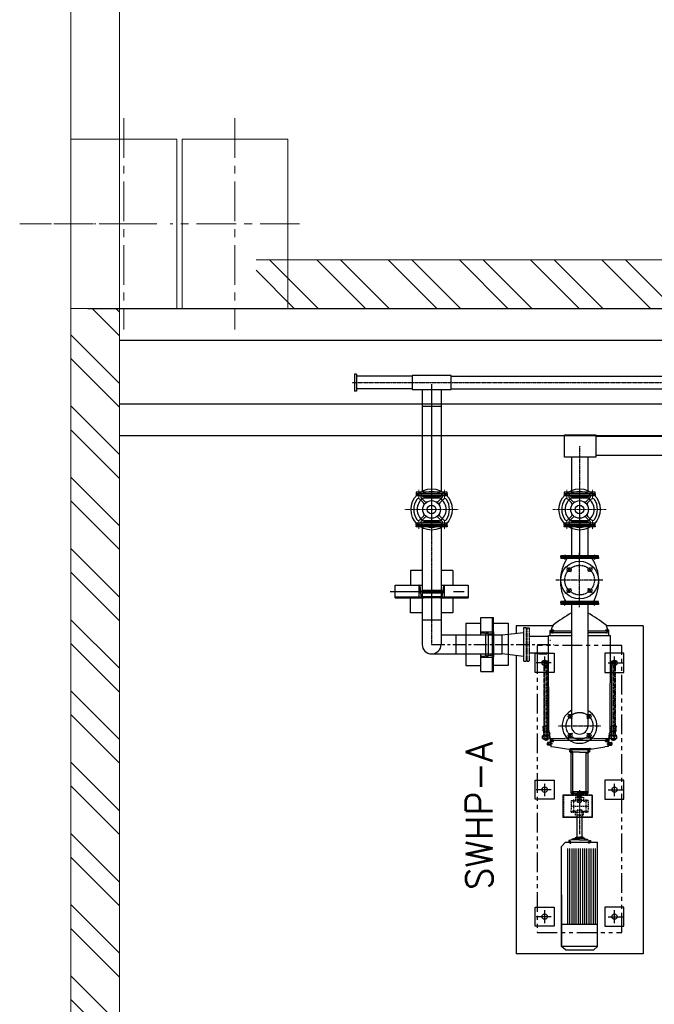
# Model space of a CAD drawing. Header units: inches. Extents: x -4968858 to -265257, y -220693 to 1871410.
# Tile 26 of 225: x -2032805 to -2029804, y 982154 to 986809. Entities that reach past the tile are written whole.
import ezdxf

# ---------------------------------------------------------------- set-up
doc = ezdxf.new("R2010")
doc.units = ezdxf.units.IN
doc.header["$MEASUREMENT"] = 0
for name, pattern in [('CENTER', [2, 1.25, -0.25, 0.25, -0.25]), ('CENTER2', [1.125, 0.75, -0.125, 0.125, -0.125]), ('CL-1', [1.25, 1, -0.125, 0, -0.125]), ('CONTINOUS', [0]), ('DASHED', [0.75, 0.5, -0.25]), ('PHANTOM', [2.5, 1.25, -0.25, 0.25, -0.25, 0.25, -0.25]), ('PHANTOM2', [1.25, 0.625, -0.125, 0.125, -0.125, 0.125, -0.125])]:
    doc.linetypes.add(name, pattern=pattern)
for name, color, linetype, lineweight in [('01_WALL', 54, 'Continuous', 15), ('13.CIVIL', 54, 'Continuous', 15), ('14. CENTER LINE', 1, 'CENTER', 5), ('1_Text3.5', 2, 'Continuous', 18), ('CEN', 120, 'CENTER', 13), ('CENTER', 1, 'CL-1', 13)]:
    doc.layers.add(name, color=color, linetype=linetype, lineweight=lineweight)
for name, color, linetype in [('1', 1, 'Continuous'), ('11.drain pipe', 11, 'Continuous'), ('3', 1, 'Continuous'), ('7', 1, 'CENTER'), ('9a', 6, 'PHANTOM2'), ('BOLT', 21, 'Continuous'), ('BRACKET', 240, 'Continuous'), ('CL', 2, 'CENTER2'), ('CLT', 6, 'PHANTOM2'), ('Compressor', 1, 'Continuous'), ('COVERS', 220, 'Continuous'), ('DIFFUSER-PLATE', 50, 'Continuous'), ('DISCHARGE-CASING', 243, 'Continuous'), ('DWG', 1, 'Continuous'), ('FASTNER', 9, 'Continuous'), ('MBL', 2, 'Continuous'), ('PIN_BUSH_COUP', 7, 'Continuous'), ('SHAFT', 7, 'Continuous'), ('SUC. CASING', 2, 'Continuous'), ('VAV', 4, 'Continuous')]:
    doc.layers.add(name, color=color, linetype=linetype)
doc.styles.add('1_Romans', font='romans.shx', dxfattribs={"width": 0.85})

# ---------------------------------------------------------------- blocks, each defined once
blk = doc.blocks.new('A$C05C8214E')
at = {"layer": 'CEN'}
for p, q in [((0, -197.5), (0, 197.5)), ((-87.2, 95.5), (-145.5, 95.5)), ((87.2, 95.5), (145.5, 95.5)), ((-194.9, 0), (194.9, 0)), ((-87.2, -95.5), (-145.5, -95.5)), ((87.2, -95.5), (145.5, -95.5))]:
    blk.add_line(p, q, dxfattribs=at)
at = {"layer": 'VAV'}
for p, q in [((-117.5, 114.5), (-127.5, 114.5)), ((-127.5, 114.5), (-127.5, -114.5)), ((-117.5, -114.5), (-117.5, 114.5)), ((-114.5, -114.5), (-114.5, 114.5)), ((-114.5, 114.5), (-101.2, 114.5)), ((-101.2, 114.5), (-101.2, -114.5)), ((-59.8, 49.2), (-86.8, 76.2)), ((-49.2, 59.8), (-76.2, 86.8)), ((49.2, 59.8), (76.2, 86.8)), ((59.8, 49.2), (86.8, 76.2)), ((101.2, 114.5), (101.2, -114.5)), ((114.5, 114.5), (101.2, 114.5)), ((114.5, 114.5), (114.5, -114.5)), ((117.5, 114.5), (127.5, 114.5)), ((117.5, -114.5), (117.5, 114.5)), ((127.5, 114.5), (127.5, -114.5)), ((-92.5, 58.7), (-92.5, -58.7)), ((-90.3, 58.7), (-90.3, -58.7)), ((-88.2, 58.7), (-88.2, -58.7)), ((-86, 58.7), (-86, -58.7)), ((-83.8, 58.7), (-83.8, -58.7)), ((83.8, 58.7), (83.8, -58.7)), ((86, 58.7), (86, -58.7)), ((88.2, 58.7), (88.2, -58.7)), ((90.3, 58.7), (90.3, -58.7)), ((92.5, 58.7), (92.5, -58.7)), ((-59.8, -49.2), (-86.8, -76.2)), ((-49.2, -59.8), (-76.2, -86.8)), ((49.2, -59.8), (76.2, -86.8)), ((59.8, -49.2), (86.8, -76.2)), ((-127.5, -114.5), (-117.5, -114.5)), ((-114.5, -114.5), (-101.2, -114.5)), ((114.5, -114.5), (101.2, -114.5)), ((127.5, -114.5), (117.5, -114.5))]:
    blk.add_line(p, q, dxfattribs=at)
for radius in [152.5, 65.3, 32.2]:
    blk.add_circle((0, 0), radius, dxfattribs=at)
for centre, radius, start, end in [((0, 0), 132.5, 146.03656, 213.96344), ((-97.5, 65.6), 15, 45, 146.03656), ((-88.8, 73.4), 12.4, 180, 295.4164), ((0, 8.4), 99.3, 32.81604, 147.18396), ((-65.6, 97.5), 15, 123.96344, 225), ((0, 0), 132.5, 56.03656, 123.96344), ((65.6, 97.5), 15, 315, 56.03656), ((88.8, 73.4), 12.4, 244.5836, 0), ((97.5, 65.6), 15, 33.96344, 135), ((0, 0), 132.5, 326.03656, 33.96344), ((-70.4, 38.6), 15, 331.25745, 45), ((-38.6, 70.4), 15, 225, 298.74255), ((38.6, 70.4), 15, 241.25745, 315), ((70.4, 38.6), 15, 135, 208.74255), ((-88.8, -73.4), 12.4, 64.5836, 180), ((0, -8.4), 99.3, 212.81604, 327.18396), ((-70.4, -38.6), 15, 315, 28.74255), ((-38.6, -70.4), 15, 61.25745, 135), ((38.6, -70.4), 15, 45, 118.74255), ((70.4, -38.6), 15, 151.25745, 225), ((88.8, -73.4), 12.4, 0, 115.4164), ((-97.5, -65.6), 15, 213.96344, 315), ((-65.6, -97.5), 15, 135, 236.03656), ((0, 0), 132.5, 236.03656, 303.96344), ((65.6, -97.5), 15, 303.96344, 45), ((97.5, -65.6), 15, 225, 326.03656)]:
    blk.add_arc(centre, radius, start, end, dxfattribs=at)
blk = doc.blocks.new('A$C1F1B71E3')
at = {"layer": '13.CIVIL'}
h = blk.add_hatch(dxfattribs=at)
h.set_pattern_fill('ANSI32', color=256, scale=25, angle=90, style=0)
h.set_pattern_definition([(135, (38034.85, 12054.84), (-168.3798, -168.3798), []), (135, (38034.85, 12167.1), (-168.3798, -168.3798), [])])
h.paths.add_polyline_path([(38534.8, 26084.8), (38534.8, 25854.8), (43284.8, 25854.8), (43284.8, 26084.8)])
h = blk.add_hatch(dxfattribs=at)
h.set_pattern_fill('ANSI32', color=256, scale=25, style=0)
h.set_pattern_definition([(135, (51489.85, 15604.84), (168.3798, 168.3798), []), (135, (51377.6, 15604.84), (168.3798, 168.3798), [])])
h.paths.add_polyline_path([(37659.8, 20154.8), (37889.8, 20154.8), (37889.8, 25854.8), (37659.8, 25854.8)])
for p, q in [((39010.2, 25545), (39000.2, 25545)), ((39000.2, 25545), (39000.2, 25464.7)), ((39010.2, 25545), (39000.2, 25545)), ((39000.2, 25545), (39000.2, 25464.7)), ((39010.2, 25545), (39010.2, 25464.7)), ((39010.2, 25545), (39010.2, 25464.7)), ((39273.3, 25535), (39010.2, 25535)), ((39273.3, 25537.7), (39273.3, 25471.9)), ((39456.9, 25537.7), (39273.3, 25537.7)), ((39456.9, 25471.9), (39456.9, 25537.7)), ((39456.9, 25535), (41173.3, 25535)), ((39010.2, 25464.7), (39000.2, 25464.7)), ((39010.2, 25464.7), (39000.2, 25464.7)), ((39273.3, 25474.7), (39010.2, 25474.7)), ((39273.3, 25471.9), (39456.9, 25471.9)), ((39320.4, 25471.9), (39320.4, 24986.3)), ((39320.4, 25471.9), (39320.4, 25238.1)), ((39409.9, 25471.9), (39409.9, 24986.3)), ((39456.9, 25474.7), (41173.3, 25474.7)), ((39409.9, 25390.8), (39320.4, 25390.8)), ((39320.4, 24823.4), (39320.4, 24266.8)), ((39409.9, 24823.4), (39409.9, 24266.8)), ((39409.9, 24381.1), (39320.4, 24381.1)), ((39409.9, 24311.6), (39698, 24311.6)), ((39479.4, 24311.6), (39479.4, 24222.1)), ((39479.4, 24311.6), (39479.4, 24222.1)), ((39479.4, 24311.6), (39479.4, 24222.1)), ((39365.1, 24222.1), (39698, 24222.1)), ((40124.1, 23555), (39986.2, 23555)), ((39986.2, 23555), (39986.2, 23448.7)), ((40124.1, 23555), (40124.1, 23448.7)), ((40124.1, 23448.7), (39986.2, 23448.7)), ((39979.3, 23311.8), (39997.5, 23331.8)), ((40028.7, 23343.1), (40013.7, 23339.6)), ((40013.7, 23339.6), (40013.7, 23331.8)), ((40043.6, 23349.4), (40028.7, 23345.9)), ((40028.7, 23345.9), (40028.7, 23343.1)), ((40064.8, 23343.1), (40028.7, 23343.1)), ((40043.6, 23352.9), (40043.6, 23349.4)), ((40064.8, 23352.9), (40043.6, 23352.9)), ((40043.6, 23349.4), (40064.8, 23349.4)), ((40064.8, 23352.9), (40086.1, 23352.9)), ((40086.1, 23349.4), (40064.8, 23349.4)), ((40064.8, 23343.1), (40101, 23343.1)), ((40086.1, 23352.9), (40086.1, 23349.4)), ((40086.1, 23349.4), (40101, 23345.9)), ((40101, 23345.9), (40101, 23343.1)), ((40101, 23343.1), (40116, 23339.6)), ((40116, 23339.6), (40116, 23331.8)), ((40009, 22944.3), (40009, 23302.7)), ((40019.1, 22944.3), (40019.1, 23302.7)), ((40029.2, 22944.3), (40029.2, 23302.7)), ((40039.3, 22944.3), (40039.3, 23302.7)), ((40049.4, 22944.3), (40049.4, 23302.7)), ((40059.4, 22944.3), (40059.4, 23302.7)), ((40069.5, 22944.3), (40069.5, 23302.7)), ((40079.6, 22944.3), (40079.6, 23302.7)), ((40089.7, 22944.3), (40089.7, 23302.7)), ((40099.8, 22944.3), (40099.8, 23302.7)), ((40109.9, 22944.3), (40109.9, 23302.7)), ((40119.9, 22944.3), (40119.9, 23302.7)), ((40130, 22944.3), (40130, 23302.7)), ((40140.1, 22944.3), (40140.1, 23302.7)), ((39979.3, 23083.7), (39979.3, 22838.2)), ((39997.5, 22822.8), (39979.5, 22838.2)), ((40150.2, 22838.2), (39979.5, 22838.2)), ((40132.2, 22822.8), (40150.2, 22838.2))]:
    blk.add_line(p, q)
at = {"linetype": 'Continuous'}
for p, q in [((39698, 24311.6), (39800, 24323.8)), ((39698, 24311.6), (39800, 24323.8)), ((39698, 24222.1), (39698, 24311.6)), ((39800, 24323.8), (39800, 24209.8)), ((39800, 24323.8), (39800, 24209.8)), ((39800, 24209.8), (39698, 24222.1)), ((39800, 24209.8), (39698, 24222.1))]:
    blk.add_line(p, q, dxfattribs=at)
at = {"color": 1, "linetype": 'CENTER', "ltscale": 50}
blk.add_line((39365.1, 24266.8), (39941.8, 24266.8), dxfattribs=at)
at = {"color": 1, "linetype": 'CENTER', "ltscale": 1.5}
for p, q in [((39899.8, 24149.6), (39899.8, 24210.1)), ((40229.8, 24149.6), (40229.8, 24210.1)), ((39930.1, 24179.8), (39859.6, 24179.8)), ((40199.6, 24179.8), (40270.1, 24179.8)), ((39899.8, 23549.6), (39899.8, 23610.1)), ((40229.8, 23549.6), (40229.8, 23610.1)), ((39930.1, 23579.8), (39859.6, 23579.8)), ((40199.6, 23579.8), (40270.1, 23579.8)), ((39899.8, 22949.6), (39899.8, 23010.1)), ((40229.8, 22949.6), (40229.8, 23010.1)), ((39930.1, 22979.8), (39859.6, 22979.8)), ((40199.6, 22979.8), (40270.1, 22979.8))]:
    blk.add_line(p, q, dxfattribs=at)
at = {"color": 2, "linetype": 'DASHED', "ltscale": 12}
for p, q in [((40122.3, 23553.2), (39988, 23553.2)), ((39988, 23553.2), (39988, 23450.5)), ((40097.2, 23555), (40097.2, 23553.2)), ((40122.3, 23553.2), (40122.3, 23450.5)), ((40122.3, 23450.5), (39988, 23450.5)), ((40097.2, 23450.5), (40097.2, 23448.7))]:
    blk.add_line(p, q, dxfattribs=at)
at = {"color": 135}
blk.add_line((40064.8, 23566), (40052.6, 23566), dxfattribs=at)
at = {"color": 7, "linetype": 'DASHED', "ltscale": 12}
for p, q in [((40055.2, 23521.5), (40055.2, 23555)), ((40074.5, 23521.5), (40074.5, 23555)), ((40055.2, 23521.5), (40074.5, 23521.5)), ((40055.8, 23520.8), (40055.2, 23521.5)), ((40055.8, 23520.8), (40073.9, 23520.8)), ((40061.7, 23529), (40061.7, 23552)), ((40068, 23529), (40068, 23552)), ((40074.5, 23521.5), (40073.9, 23520.8)), ((40054.1, 23482.8), (40053.1, 23481.8)), ((40076.6, 23481.8), (40053.1, 23481.8)), ((40053.1, 23450.5), (40053.1, 23481.8)), ((40075.6, 23482.8), (40054.1, 23482.8)), ((40076.6, 23481.8), (40075.6, 23482.8)), ((40076.6, 23450.5), (40076.6, 23481.8))]:
    blk.add_line(p, q, dxfattribs=at)
at = {"color": 7}
for p, q in [((40053.1, 23356.4), (40053.1, 23450.5)), ((40076.6, 23356.4), (40076.6, 23450.5)), ((39997.5, 23331.8), (40150.2, 23331.8)), ((40048.7, 23352.9), (40048.7, 23356.4)), ((40048.7, 23356.4), (40064.8, 23356.4)), ((40081, 23356.4), (40064.8, 23356.4)), ((40081, 23352.9), (40081, 23356.4)), ((39979.3, 22944.3), (40150.2, 22944.3)), ((39997.5, 22822.8), (40132.2, 22822.8))]:
    blk.add_line(p, q, dxfattribs=at)
at = {"color": 7, "linetype": 'Continuous'}
for p, q in [((40150.2, 22838.2), (40150.2, 23331.8)), ((39979.5, 22838.2), (39979.5, 23312))]:
    blk.add_line(p, q, dxfattribs=at)
at = {"color": 40, "linetype": 'PHANTOM', "ltscale": 75}
for points in [[(39864.8, 22904.8), (40264.8, 22904.8), (40264.8, 24261.4), (39864.8, 24261.4), (39864.8, 24221.3)], [(39864.8, 24221.3), (39864.8, 22904.8), (39864.8, 22904.8)]]:
    blk.add_lwpolyline(points, dxfattribs=at)
for points in [[(39944.8, 24224.8), (39944.8, 24134.8), (39854.9, 24134.8), (39854.9, 24224.8)], [(40184.9, 24224.8), (40184.9, 24134.8), (40274.8, 24134.8), (40274.8, 24224.8)], [(39944.8, 23624.8), (39944.8, 23534.8), (39854.9, 23534.8), (39854.9, 23624.8)], [(40184.9, 23624.8), (40184.9, 23534.8), (40274.8, 23534.8), (40274.8, 23624.8)], [(40018.5, 23335.7), (40018.5, 23327.6), (40020.8, 23327.6), (40020.8, 23335.7)], [(40020.8, 23335.7), (40020.8, 23327.6), (40023.1, 23327.6), (40023.1, 23335.7)], [(40108.9, 23335.7), (40108.9, 23327.6), (40106.6, 23327.6), (40106.6, 23335.7)], [(40111.2, 23335.7), (40111.2, 23327.6), (40108.9, 23327.6), (40108.9, 23335.7)], [(39944.8, 23024.8), (39944.8, 22934.8), (39854.9, 22934.8), (39854.9, 23024.8)], [(40184.9, 23024.8), (40184.9, 22934.8), (40274.8, 22934.8), (40274.8, 23024.8)]]:
    blk.add_lwpolyline(points, close=True)
for centre in [(39899.8, 24179.8), (40229.8, 24179.8), (39899.8, 23579.8), (40229.8, 23579.8), (39899.8, 22979.8), (40229.8, 22979.8)]:
    blk.add_circle(centre, 12.5)
blk.add_arc((39365.1, 24266.8), 44.8, 180, 0)
at = {"color": 7, "linetype": 'DASHED', "ltscale": 12}
blk.add_arc((40064.8, 23529), 3.11, 180, 0, dxfattribs=at)
at = {"layer": '01_WALL'}
for p, q in [((37659.8, 30742.5), (37659.8, 11854.8)), ((37889.8, 30742.5), (37889.8, 11854.8))]:
    blk.add_line(p, q, dxfattribs=at)
at = {"layer": '1', "linetype": 'Continuous'}
for p, q in [((39994.2, 25151.7), (39994.2, 25258)), ((39994.2, 25258), (40141.6, 25258)), ((40141.6, 25258), (40141.6, 25151.7)), ((41220.4, 25249.3), (40141.6, 25249.3)), ((40141.6, 25151.7), (39994.2, 25151.7)), ((41220.4, 25160.4), (40141.6, 25160.4))]:
    blk.add_line(p, q, dxfattribs=at)
at = {"layer": '1'}
for p, q in [((40025.8, 25151.7), (40025.8, 24986.3)), ((40103.8, 25151.7), (40103.8, 24986.3)), ((40025.8, 24823.4), (40025.8, 24686)), ((40103.8, 24823.4), (40103.8, 24686)), ((40153.8, 24686), (39975.8, 24686)), ((39975.8, 24679.8), (39975.8, 24686)), ((40153.8, 24679.8), (39975.8, 24679.8)), ((40153.8, 24678.9), (39975.8, 24678.9)), ((39975.8, 24678.9), (39975.8, 24672.7)), ((40153.8, 24672.7), (39975.8, 24672.7)), ((40153.8, 24679.8), (40153.8, 24686)), ((40153.8, 24678.9), (40153.8, 24672.7)), ((40153.8, 24469.1), (39975.8, 24469.1)), ((39975.8, 24462.9), (39975.8, 24469.1)), ((40153.8, 24462.9), (39975.8, 24462.9)), ((40153.8, 24461.9), (39975.8, 24461.9)), ((39975.8, 24461.9), (39975.8, 24455.7)), ((40153.8, 24455.7), (39975.8, 24455.7)), ((40025.8, 24455.7), (40025.8, 23877.8)), ((40103.8, 24455.7), (40103.8, 23877.8)), ((40153.8, 24462.9), (40153.8, 24469.1)), ((40153.8, 24461.9), (40153.8, 24455.7)), ((39826.7, 24305.8), (39918.5, 24305.8)), ((39826.7, 24227.8), (39918.7, 24227.8))]:
    blk.add_line(p, q, dxfattribs=at)
at = {"layer": '1', "ltscale": 200}
for p, q in [((39320.1, 24522.8), (39410.1, 24522.8)), ((39320.1, 24510.8), (39410.1, 24510.8)), ((39621.3, 24216.1), (39621.3, 24317.6)), ((39633.3, 24216.1), (39633.3, 24317.6))]:
    blk.add_line(p, q, dxfattribs=at)
at = {"layer": '1'}
blk.add_circle((40064.8, 24570.9), 89, dxfattribs=at)
for centre, radius, start, end in [((40173.3, 24566.1), 199.1, 147.6383, 209.18), ((39956.4, 24566.1), 199.1, 330.82, 32.3617), ((39314.4, 24516.8), 6, 90, 270), ((39415.9, 24516.8), 6, 270, 90), ((39627.3, 24317.6), 6, 0, 180), ((39627.3, 24216.1), 6, 180, 0)]:
    blk.add_arc(centre, radius, start, end, dxfattribs=at)
at = {"layer": '11.drain pipe', "ltscale": 50}
for p, q in [((37739.8, 25854.8), (66784.8, 25854.8)), ((37889.8, 25704.8), (66084.8, 25704.8)), ((37889.8, 25404.8), (43948.6, 25404.8)), ((37889.8, 25254.8), (43896.8, 25254.8))]:
    blk.add_line(p, q, dxfattribs=at)
at = {"layer": '13.CIVIL'}
for p, q in [((37659.8, 19004.8), (37659.8, 25854.8)), ((37889.8, 20154.8), (37889.8, 25854.8)), ((43284.8, 25854.8), (38034.8, 25854.8))]:
    blk.add_line(p, q, dxfattribs=at)
for points in [[(37659.8, 26654.8), (38159.8, 26654.8), (38159.8, 25854.8), (37659.8, 25854.8)], [(38184.8, 26654.8), (38684.8, 26654.8), (38684.8, 25854.8), (38184.8, 25854.8)]]:
    blk.add_lwpolyline(points, close=True, dxfattribs=at)
blk.add_lwpolyline([(43284.8, 26084.8), (38534.8, 26084.8)], dxfattribs=at)
at = {"layer": '14. CENTER LINE', "ltscale": 150}
for p, q in [((37909.8, 26754.8), (37909.8, 25754.8)), ((38434.8, 26754.8), (38434.8, 25754.8)), ((38066.1, 26254.8), (37453.6, 26254.8)), ((38741.1, 26254.8), (38128.6, 26254.8))]:
    blk.add_line(p, q, dxfattribs=at)
at = {"layer": '3'}
for p, q in [((39305.8, 24546.8), (39305.1, 24546.8)), ((39305.1, 24546.8), (39305.1, 24486.8)), ((39309.8, 24543.3), (39314.5, 24498.3)), ((39420.5, 24543.3), (39415.7, 24498.3)), ((39424.4, 24546.8), (39425.1, 24546.8)), ((39425.1, 24546.8), (39425.1, 24486.8)), ((39192, 24491.8), (39538.3, 24491.8)), ((39425.1, 24486.8), (39305.1, 24486.8)), ((39407.8, 24491.2), (39322.4, 24491.2)), ((39652.3, 24138.8), (39652.3, 24394.8)), ((39527.3, 24311.6), (39527.3, 24222.1)), ((39597.3, 24326.8), (39657.3, 24326.8)), ((39597.3, 24326.2), (39597.3, 24326.8)), ((39600.9, 24322.2), (39645.9, 24317.5)), ((39653, 24309.5), (39653, 24224.2)), ((39657.3, 24326.8), (39657.3, 24206.8)), ((39727.3, 24305.8), (39727.3, 24227.8)), ((39597.3, 24207.5), (39597.3, 24206.8)), ((39597.3, 24206.8), (39657.3, 24206.8)), ((39600.9, 24211.5), (39645.9, 24216.2))]:
    blk.add_line(p, q, dxfattribs=at)
for centre, radius, start, end in [((39305.8, 24542.8), 4, 6, 90), ((39424.4, 24542.8), 4, 90, 174), ((39322.4, 24499.2), 8, 186, 270), ((39407.8, 24499.2), 8, 270, 354), ((39601.3, 24326.2), 4, 180, 264), ((39645, 24309.5), 8, 0, 84), ((39601.3, 24207.5), 4, 96, 180), ((39645, 24224.2), 8, 276, 0)]:
    blk.add_arc(centre, radius, start, end, dxfattribs=at)
at = {"layer": '7'}
for p, q in [((38990, 25504.8), (43687.3, 25504.8)), ((39365.1, 25496.8), (39365.1, 24986.3)), ((39365.1, 25496.4), (39365.1, 24986.3)), ((39365.1, 25334.8), (39365.1, 25238.1)), ((40064.8, 25204.8), (40064.8, 24986.3)), ((39365.1, 24986.3), (39365.1, 24266.8)), ((40064.8, 24986.3), (40064.8, 24741.9)), ((39994.8, 24690.4), (39994.8, 24667)), ((40064.8, 24442.7), (40064.8, 24699.1)), ((40064.8, 24442.7), (40064.8, 24699.1)), ((40134.8, 24690.4), (40134.8, 24667)), ((40005.4, 24630.4), (40025.4, 24610.4)), ((40124.3, 24630.4), (40104.3, 24610.4)), ((40174, 24570.9), (39953.1, 24570.9)), ((40005.4, 24511.4), (40025.4, 24531.4)), ((40124.3, 24511.4), (40104.3, 24531.4)), ((39994.8, 24451.4), (39994.8, 24474.7)), ((40134.8, 24451.4), (40134.8, 24474.7)), ((39924.1, 24287.6), (39928.5, 24287.6)), ((40030.1, 23916.6), (40009.8, 23936.9)), ((40099.6, 23916.6), (40119.9, 23936.9)), ((39964.7, 23881.8), (40165, 23881.8)), ((40030.1, 23847.1), (40009.8, 23826.8)), ((40099.6, 23847.1), (40119.9, 23826.8)), ((40064.8, 23578.2), (40064.8, 23369.3))]:
    blk.add_line(p, q, dxfattribs=at)
for centre, radius in [((40064.8, 24570.9), 70), ((40064.8, 23881.8), 63.5)]:
    blk.add_circle(centre, radius, dxfattribs=at)
at = {"layer": '9a'}
for p, q in [((39800, 24345.9), (39800, 24187.8)), ((39811.8, 24345.9), (39800, 24345.9)), ((39811.8, 24345.9), (39811.8, 24187.8)), ((39814.8, 24345.9), (39826.7, 24345.9)), ((39814.8, 24345.9), (39814.8, 24187.8)), ((39826.7, 24345.9), (39826.7, 24187.8)), ((39800, 24187.8), (39811.8, 24187.8)), ((39814.8, 24187.8), (39826.7, 24187.8))]:
    blk.add_line(p, q, dxfattribs=at)
at = {"layer": 'BOLT'}
blk.add_line((39979.3, 22944.3), (39979.3, 23088.5), dxfattribs=at)
at = {"layer": 'BRACKET', "color": 240}
for p, q in [((39926, 24332.4), (39929.1, 24335)), ((39926, 24321.8), (39926, 24332.4)), ((40025.8, 24329.3), (39926, 24329.3)), ((40025.8, 24321.8), (39926, 24321.8)), ((39929.1, 24335), (39930.9, 24335)), ((40187.5, 24329.3), (40103.8, 24329.3)), ((40194.4, 24321.8), (40103.8, 24321.8)), ((40200.6, 24335), (40198.8, 24335)), ((40203.7, 24332.4), (40200.6, 24335)), ((40203.7, 24321.8), (40203.7, 24332.4)), ((40064.8, 23824.3), (39926, 23820.3)), ((39926, 23820.3), (39926, 23809.7)), ((40203.7, 23812.8), (39926, 23812.8)), ((39926, 23809.7), (39929.1, 23807.1)), ((39929.1, 23807.1), (39929.1, 23784.8)), ((39929.1, 23784.8), (39945.2, 23783.4)), ((40203.7, 23820.3), (40064.8, 23824.3)), ((40200.6, 23784.8), (40184.5, 23783.4)), ((40203.7, 23809.7), (40200.6, 23807.1)), ((40200.6, 23807.1), (40200.6, 23784.8)), ((40203.7, 23820.3), (40203.7, 23809.7)), ((40019, 23775.2), (40120.3, 23775.2)), ((40022.5, 23771.3), (40022.5, 23754)), ((40033.1, 23754), (40022.5, 23754)), ((40105.5, 23769.2), (40024.2, 23769.2)), ((40064.8, 23757.1), (40024.4, 23757.1)), ((40033.1, 23570.3), (40033.1, 23754)), ((40064.8, 23757.1), (40105.3, 23757.1)), ((40096.6, 23750.9), (40096.6, 23757.1)), ((40096.6, 23570.3), (40096.6, 23750.9)), ((40099.7, 23754), (40107.2, 23754)), ((40107.2, 23771.3), (40107.2, 23754)), ((40064.8, 23570.3), (40033.1, 23570.3)), ((40096.6, 23570.3), (40089.8, 23570.3))]:
    blk.add_line(p, q, dxfattribs=at)
at = {"layer": 'BRACKET', "color": 240, "linetype": 'DASHED', "ltscale": 5}
for p, q in [((40024.4, 23757.1), (40024.4, 23768)), ((40024.4, 23570.3), (40024.4, 23757.1)), ((40105.3, 23757.1), (40105.3, 23768)), ((40105.3, 23570.3), (40105.3, 23757.1)), ((40024.4, 23570.3), (40033.1, 23570.3)), ((40105.3, 23570.3), (40096.6, 23570.3))]:
    blk.add_line(p, q, dxfattribs=at)
at = {"layer": 'BRACKET', "color": 240}
for centre, radius, start, end in [((40622.3, 23433), 1149.9, 121.2425, 126.4276), ((39507.4, 23433), 1149.9, 53.5724, 58.7575), ((40067.8, 24297.7), 142, 154.7564, 170.2061), ((40061.9, 24297.7), 142, 9.7939, 25.2436), ((40487.6, 26770.8), 3036.2, 259.7112, 261.2087), ((40021.3, 23768), 3.11, 0, 43.3943), ((40099.7, 23750.9), 3.11, 90, 180), ((40108.4, 23768), 3.11, 136.6057, 180), ((39642.1, 26770.8), 3036.2, 278.7913, 280.2888), ((40003, 23867.7), 142, 316.6057, 318.7435), ((40110.3, 23770.1), 3.11, 137.6904, 180), ((40112.1, 23772), 3.11, 90, 138.7435)]:
    blk.add_arc(centre, radius, start, end, dxfattribs=at)
at = {"layer": 'CENTER', "ltscale": 150}
blk.add_line((37417.2, 26254.8), (38024.8, 26254.8), dxfattribs=at)
blk.add_line((37417.2, 26254.8), (38024.8, 26254.8), dxfattribs=at)
at = {"layer": 'CENTER', "color": 1, "ltscale": 10}
for p, q in [((39871.1, 24354.8), (39909.9, 24354.8)), ((39871.1, 24220.4), (39909.9, 24220.4))]:
    blk.add_line(p, q, dxfattribs=at)
at = {"layer": 'CL', "color": 1, "linetype": 'CENTER', "ltscale": 200}
for p, q in [((40064.8, 24823.4), (40064.8, 24692.4)), ((39365.1, 24623.1), (39365.1, 24354.3)), ((39168.9, 24516.8), (39562.3, 24516.8))]:
    blk.add_line(p, q, dxfattribs=at)
at = {"layer": 'CLT'}
for centre in [(40015.4, 24620.4), (40114.3, 24620.4), (40015.4, 24521.4), (40114.3, 24521.4)]:
    blk.add_circle(centre, 9, dxfattribs=at)
at = {"layer": 'COVERS', "linetype": 'DASHED', "ltscale": 5}
for p, q in [((40024.4, 23570.3), (40033.1, 23570.3)), ((40024.4, 23564.1), (40024.4, 23570.3)), ((40024.4, 23564.1), (40033.1, 23564.1)), ((40105.3, 23570.3), (40096.6, 23570.3)), ((40105.3, 23564.1), (40096.6, 23564.1)), ((40105.3, 23564.1), (40105.3, 23570.3))]:
    blk.add_line(p, q, dxfattribs=at)
at = {"layer": 'COVERS'}
for p, q in [((40033.1, 23570.3), (40039.9, 23570.3)), ((40033.1, 23564.1), (40033.1, 23570.3)), ((40033.1, 23564.1), (40064.8, 23564.1)), ((40040.9, 23564.1), (40045, 23560)), ((40064.8, 23558.2), (40049.4, 23558.2)), ((40096.6, 23570.3), (40064.8, 23570.3)), ((40096.6, 23564.1), (40064.8, 23564.1)), ((40080.3, 23558.2), (40064.8, 23558.2)), ((40088.8, 23564.1), (40084.7, 23560)), ((40096.6, 23564.1), (40096.6, 23570.3))]:
    blk.add_line(p, q, dxfattribs=at)
for centre, start, end in [((40049.4, 23564.4), 225, 270), ((40080.3, 23564.4), 270, 315)]:
    blk.add_arc(centre, 6.23, start, end, dxfattribs=at)
at = {"layer": 'DIFFUSER-PLATE'}
blk.add_line((39918.5, 24268.1), (39918.5, 24309.4), dxfattribs=at)
at = {"layer": 'DISCHARGE-CASING'}
for p, q in [((39889.9, 23830.9), (39924.3, 23840.1)), ((39893, 23855.8), (39919.8, 23855.8)), ((39919.8, 23859.5), (39919.8, 23856.9)), ((39926, 23820.3), (39923.8, 23845.2)), ((40203.7, 23820.3), (40205.9, 23845.2)), ((40239.8, 23830.9), (40205.4, 23840.1)), ((40209.9, 23859.5), (40209.9, 23856.9)), ((40236.7, 23855.8), (40209.9, 23855.8)), ((39942.8, 23820.3), (39926, 23820.3)), ((40186.9, 23820.3), (40203.7, 23820.3))]:
    blk.add_line(p, q, dxfattribs=at)
for centre, start, end in [((39938.5, 23856.9), 180, 218.4175), ((40191.2, 23856.9), 321.5825, 0)]:
    blk.add_arc(centre, 18.7, start, end, dxfattribs=at)
at = {"layer": 'DWG'}
for p, q in [((39320.4, 24616.8), (39265.1, 24616.8)), ((39265.1, 24616.8), (39265.1, 24546.8)), ((39465.1, 24616.8), (39409.9, 24616.8)), ((39465.1, 24616.8), (39465.1, 24546.8)), ((39192, 24546.8), (39320.4, 24546.8)), ((39409.9, 24546.8), (39538.3, 24546.8)), ((39192, 24486.8), (39326.1, 24486.8)), ((39265.1, 24491.8), (39265.1, 24486.8)), ((39265.1, 24416.8), (39265.1, 24486.8)), ((39404.1, 24486.8), (39538.3, 24486.8)), ((39465.1, 24486.8), (39465.1, 24416.8)), ((39320.4, 24416.8), (39265.1, 24416.8)), ((39465.1, 24416.8), (39409.9, 24416.8)), ((39597.3, 24311.6), (39597.3, 24394.8)), ((39657.3, 24305.8), (39657.3, 24394.8)), ((39527.3, 24366.8), (39527.3, 24311.6)), ((39527.3, 24366.8), (39597.3, 24366.8)), ((39657.3, 24366.8), (39727.3, 24366.8)), ((39727.3, 24366.8), (39727.3, 24305.8)), ((39527.3, 24222.1), (39527.3, 24166.8)), ((39597.3, 24138.8), (39597.3, 24222.1)), ((39657.3, 24138.8), (39657.3, 24227.8)), ((39727.3, 24227.8), (39727.3, 24166.8)), ((39527.3, 24166.8), (39597.3, 24166.8)), ((39727.3, 24166.8), (39657.3, 24166.8))]:
    blk.add_line(p, q, dxfattribs=at)
at = {"layer": 'DWG', "linetype": 'ByBlock'}
for p, q in [((39937.9, 24354.8), (39764.8, 24354.8)), ((39764.8, 24354.8), (39764.8, 24319.8)), ((40364.8, 24354.8), (40191.8, 24354.8)), ((40364.8, 24354.8), (40364.8, 22804.8)), ((39764.8, 24213.8), (39764.8, 22804.8)), ((40364.8, 22804.8), (39764.8, 22804.8))]:
    blk.add_line(p, q, dxfattribs=at)
at = {"layer": 'FASTNER'}
for p, q in [((39927.1, 24334.9), (39929.1, 24334.9)), ((40202.6, 24334.9), (40200.6, 24334.9)), ((39913, 23802.8), (39913.9, 23803.8)), ((39913, 23802.8), (39913, 23797.3)), ((39927.1, 23802.8), (39913, 23802.8)), ((39913, 23791.7), (39913, 23797.3)), ((39913, 23791.7), (39913.9, 23790.8)), ((39927.1, 23791.7), (39913, 23791.7)), ((39913.9, 23803.8), (39913.9, 23797.3)), ((39927.1, 23803.8), (39913.9, 23803.8)), ((39913.9, 23790.8), (39913.9, 23797.3)), ((39927.1, 23790.8), (39913.9, 23790.8)), ((39927.1, 23787.3), (39927.1, 23807.3)), ((39927.1, 23807.3), (39929.1, 23807.3)), ((39927.1, 23787.3), (39929.1, 23787.3)), ((39929.1, 23787.3), (39929.1, 23807.3)), ((40200.6, 23787.3), (40200.6, 23807.3)), ((40202.6, 23807.3), (40200.6, 23807.3)), ((40202.6, 23787.3), (40200.6, 23787.3)), ((40202.6, 23787.3), (40202.6, 23807.3)), ((40202.6, 23803.8), (40215.8, 23803.8)), ((40202.6, 23802.8), (40216.7, 23802.8)), ((40202.6, 23791.7), (40216.7, 23791.7)), ((40202.6, 23790.8), (40215.8, 23790.8)), ((40216.7, 23802.8), (40215.8, 23803.8)), ((40215.8, 23803.8), (40215.8, 23797.3)), ((40215.8, 23790.8), (40215.8, 23797.3)), ((40216.7, 23791.7), (40215.8, 23790.8)), ((40216.7, 23802.8), (40216.7, 23797.3)), ((40216.7, 23791.7), (40216.7, 23797.3)), ((40018, 23764.6), (40019.1, 23764.6)), ((40018, 23760.8), (40018, 23764.6)), ((40018, 23760.8), (40019.1, 23760.8)), ((40020.6, 23767.6), (40019.1, 23764.6)), ((40019.1, 23760.8), (40019.1, 23764.6)), ((40019.1, 23760.8), (40020.6, 23757.8)), ((40020.2, 23759.1), (40020.2, 23766.3)), ((40020.6, 23767.6), (40022.5, 23767.6)), ((40020.6, 23765), (40022.5, 23765)), ((40020.6, 23760.4), (40022.5, 23760.4)), ((40020.6, 23757.8), (40022.5, 23757.8)), ((40022.5, 23757.8), (40022.5, 23767.6)), ((40108.5, 23766.9), (40107.2, 23766.9)), ((40107.2, 23766.9), (40107.2, 23758.5)), ((40108.5, 23764.6), (40107.2, 23764.6)), ((40108.5, 23760.8), (40107.2, 23760.8)), ((40108.5, 23758.5), (40107.2, 23758.5)), ((40108.7, 23765.7), (40108.7, 23759.7)), ((40111.5, 23764.6), (40113.2, 23764.3)), ((40111.5, 23760.8), (40111.5, 23764.6)), ((40111.5, 23760.8), (40113.2, 23761.2)), ((40113.2, 23764.3), (40113.2, 23761.2))]:
    blk.add_line(p, q, dxfattribs=at)
at = {"layer": 'FASTNER', "linetype": 'PHANTOM', "ltscale": 4}
for p, q in [((39928.5, 24333.5), (39928.9, 24333.7)), ((39928.5, 24333.5), (39928.5, 24329.3)), ((39928.5, 24329.3), (39942.2, 24329.3)), ((39930.2, 24334), (39940.5, 24334)), ((39931.9, 24333.5), (39931.9, 24329.3)), ((39938.8, 24333.5), (39938.8, 24329.3)), ((39942.2, 24333.5), (39941.8, 24333.7)), ((39942.2, 24333.5), (39942.2, 24329.3)), ((40187.5, 24333.5), (40187.9, 24333.7)), ((40187.5, 24333.5), (40187.5, 24329.3)), ((40201.2, 24329.3), (40187.5, 24329.3)), ((40199.5, 24334), (40189.2, 24334)), ((40190.9, 24333.5), (40190.9, 24329.3)), ((40197.8, 24333.5), (40197.8, 24329.3)), ((40201.2, 24333.5), (40200.8, 24333.7)), ((40201.2, 24333.5), (40201.2, 24329.3)), ((39921.5, 24187.1), (39890.3, 24187.1)), ((39896.7, 24187.1), (39896.7, 24034)), ((39898, 24033.8), (39898, 24187.1)), ((39912.9, 24031.6), (39912.9, 24187.1)), ((39914.2, 24187.1), (39914.2, 24031.5)), ((40208.2, 24187.1), (40239.4, 24187.1)), ((40215.5, 24187.1), (40215.5, 24031.5)), ((40216.8, 24031.6), (40216.8, 24187.1)), ((40231.7, 24033.8), (40231.7, 24187.1)), ((40233, 24187.1), (40233, 24034)), ((39896.7, 24034), (39896.7, 23835.9)), ((39898, 23835.9), (39898, 24033.8)), ((39912.9, 23835.9), (39912.9, 24031.6)), ((39914.2, 24031.5), (39914.2, 23835.9)), ((40215.5, 24031.5), (40215.5, 23835.9)), ((40216.8, 23835.9), (40216.8, 24031.6)), ((40231.7, 23835.9), (40231.7, 24033.8)), ((40233, 24034), (40233, 23835.9)), ((39889, 23878.5), (39919.1, 23881.1)), ((39891.8, 23859.5), (39891.8, 23879.1)), ((39915.4, 23837.7), (39915.4, 23880.8)), ((40240.7, 23878.5), (40210.6, 23881.1)), ((40214.3, 23837.7), (40214.3, 23880.8)), ((40237.9, 23859.5), (40237.9, 23879.1)), ((39896.7, 23856.4), (39894.9, 23856.4)), ((39895.5, 23837.7), (39895.5, 23856.4)), ((39915.4, 23856.4), (39914.2, 23856.4)), ((40214.3, 23856.4), (40215.5, 23856.4)), ((40233, 23856.4), (40234.8, 23856.4)), ((40234.2, 23837.7), (40234.2, 23856.4)), ((39896.7, 23821.4), (39896.7, 23816.4)), ((39914.2, 23816.4), (39896.7, 23816.4)), ((39898, 23815.1), (39896.7, 23816.4)), ((39898, 23815.1), (39898, 23821.4)), ((39912.9, 23815.1), (39898, 23815.1)), ((39912.9, 23815.1), (39912.9, 23821.4)), ((39912.9, 23815.1), (39914.2, 23816.4)), ((39914.2, 23821.4), (39914.2, 23816.4)), ((39928.5, 23812.8), (39942.2, 23812.8)), ((39928.5, 23808.7), (39928.5, 23812.8)), ((39928.5, 23808.7), (39928.9, 23808.5)), ((39930.2, 23808.2), (39940.5, 23808.2)), ((39931.9, 23808.7), (39931.9, 23812.8)), ((39938.8, 23808.7), (39938.8, 23812.8)), ((39942.2, 23808.7), (39941.8, 23808.5)), ((39942.2, 23808.7), (39942.2, 23812.8)), ((40201.2, 23812.8), (40187.5, 23812.8)), ((40187.5, 23808.7), (40187.5, 23812.8)), ((40187.5, 23808.7), (40187.9, 23808.5)), ((40199.5, 23808.2), (40189.2, 23808.2)), ((40190.9, 23808.7), (40190.9, 23812.8)), ((40197.8, 23808.7), (40197.8, 23812.8)), ((40201.2, 23808.7), (40200.8, 23808.5)), ((40201.2, 23808.7), (40201.2, 23812.8)), ((40215.5, 23821.4), (40215.5, 23816.4)), ((40216.8, 23815.1), (40215.5, 23816.4)), ((40215.5, 23816.4), (40233, 23816.4)), ((40216.8, 23815.1), (40216.8, 23821.4)), ((40216.8, 23815.1), (40231.7, 23815.1)), ((40231.7, 23815.1), (40231.7, 23821.4)), ((40231.7, 23815.1), (40233, 23816.4)), ((40233, 23821.4), (40233, 23816.4))]:
    blk.add_line(p, q, dxfattribs=at)
at = {"layer": 'FASTNER', "linetype": 'CENTER', "ltscale": 10}
for p, q in [((39935.3, 24335.7), (39935.3, 24317.4)), ((40194.4, 24335.7), (40194.4, 24317.4)), ((39905.5, 24187.1), (39905.5, 23811.5)), ((40224.2, 24187.1), (40224.2, 23811.5)), ((39936.1, 23797.3), (39909.4, 23797.3)), ((39935.3, 23805.9), (39935.3, 23825.4)), ((40193.6, 23797.3), (40220.3, 23797.3)), ((40194.4, 23805.9), (40194.4, 23825.4)), ((40015.1, 23762.7), (40032.1, 23762.7)), ((40114.6, 23762.7), (40100, 23762.7)), ((40032.2, 23555.3), (40032.2, 23571.2)), ((40097.5, 23555.3), (40097.5, 23571.2))]:
    blk.add_line(p, q, dxfattribs=at)
at = {"layer": 'FASTNER', "color": 21, "linetype": 'PHANTOM', "ltscale": 4}
for p, q in [((39889.5, 23834.6), (39890.5, 23835.2)), ((39889.5, 23822.6), (39889.5, 23834.6)), ((39917.4, 23835.9), (39893.5, 23835.9)), ((39897.5, 23822.6), (39897.5, 23834.6)), ((39913.4, 23822.6), (39913.4, 23834.6)), ((39921.4, 23834.6), (39920.4, 23835.2)), ((39921.4, 23822.6), (39921.4, 23834.6)), ((40208.3, 23834.6), (40209.3, 23835.2)), ((40208.3, 23822.6), (40208.3, 23834.6)), ((40212.3, 23835.9), (40236.2, 23835.9)), ((40216.3, 23822.6), (40216.3, 23834.6)), ((40232.2, 23822.6), (40232.2, 23834.6)), ((40240.2, 23834.6), (40239.2, 23835.2)), ((40240.2, 23822.6), (40240.2, 23834.6)), ((39889.5, 23822.6), (39890.5, 23822.1)), ((39917.4, 23821.4), (39893.5, 23821.4)), ((39921.4, 23822.6), (39920.4, 23822.1)), ((40208.3, 23822.6), (40209.3, 23822.1)), ((40212.3, 23821.4), (40236.2, 23821.4)), ((40240.2, 23822.6), (40239.2, 23822.1))]:
    blk.add_line(p, q, dxfattribs=at)
at = {"layer": 'FASTNER', "linetype": 'PHANTOM', "ltscale": 2}
for p, q in [((40026.1, 23564.1), (40038.3, 23564.1)), ((40026.1, 23560.6), (40026.1, 23564.1)), ((40026.4, 23560.4), (40026.1, 23560.6)), ((40027.6, 23560.1), (40036.7, 23560.1)), ((40029.1, 23560.6), (40029.1, 23564.1)), ((40035.2, 23560.6), (40035.2, 23564.1)), ((40037.9, 23560.4), (40038.3, 23560.6)), ((40038.3, 23560.6), (40038.3, 23564.1)), ((40103.6, 23564.1), (40091.4, 23564.1)), ((40091.4, 23560.6), (40091.4, 23564.1)), ((40091.8, 23560.4), (40091.4, 23560.6)), ((40102.1, 23560.1), (40093, 23560.1)), ((40094.5, 23560.6), (40094.5, 23564.1)), ((40100.6, 23560.6), (40100.6, 23564.1)), ((40103.3, 23560.4), (40103.6, 23560.6)), ((40103.6, 23560.6), (40103.6, 23564.1))]:
    blk.add_line(p, q, dxfattribs=at)
at = {"layer": 'FASTNER', "linetype": 'PHANTOM', "ltscale": 4}
for points in [[(39888.8, 23835.9), (39902.7, 23835.9)], [(40240.9, 23835.9), (40227, 23835.9)]]:
    blk.add_lwpolyline(points, dxfattribs=at)
at = {"layer": 'FASTNER', "color": 3, "linetype": 'PHANTOM', "ltscale": 4}
for points in [[(39904.8, 23835.9), (39924.3, 23835.9), (39924.3, 23837.7), (39905.5, 23837.7)], [(40224.9, 23835.9), (40205.4, 23835.9), (40205.4, 23837.7), (40224.2, 23837.7)]]:
    blk.add_lwpolyline(points, dxfattribs=at)
at = {"layer": 'FASTNER', "linetype": 'PHANTOM', "ltscale": 4}
for centre, radius, start, end in [((39930.2, 24331), 3.02, 55.6158, 115.6158), ((39935.3, 24322.7), 11.3, 72.412, 107.588), ((39940.5, 24331), 3.02, 64.3842, 124.3842), ((40189.2, 24331), 3.02, 55.6158, 115.6158), ((40194.4, 24322.7), 11.3, 72.412, 107.588), ((40199.5, 24331), 3.02, 64.3842, 124.3842), ((39894.9, 23859.5), 3.11, 180, 270), ((40234.8, 23859.5), 3.11, 270, 0), ((39930.2, 23811.2), 3.02, 244.3842, 304.3842), ((39935.3, 23819.5), 11.3, 252.412, 287.588), ((39940.5, 23811.2), 3.02, 235.6158, 295.6158), ((40189.2, 23811.2), 3.02, 244.3842, 304.3842), ((40194.4, 23819.5), 11.3, 252.412, 287.588), ((40199.5, 23811.2), 3.02, 235.6158, 295.6158)]:
    blk.add_arc(centre, radius, start, end, dxfattribs=at)
at = {"layer": 'FASTNER', "color": 21, "linetype": 'PHANTOM', "ltscale": 4}
for centre, radius, start, end in [((39893.5, 23828.8), 7.04, 55.6158, 115.6158), ((39905.5, 23809.5), 26.3, 72.412, 107.588), ((39917.4, 23828.8), 7.04, 64.3842, 124.3842), ((40212.3, 23828.8), 7.04, 55.6158, 115.6158), ((40224.2, 23809.5), 26.3, 72.412, 107.588), ((40236.2, 23828.8), 7.04, 64.3842, 124.3842), ((39893.5, 23828.4), 7.04, 244.3842, 304.3842), ((39905.5, 23847.7), 26.3, 252.412, 287.588), ((39917.4, 23828.4), 7.04, 235.6158, 295.6158), ((40212.3, 23828.4), 7.04, 244.3842, 304.3842), ((40224.2, 23847.7), 26.3, 252.412, 287.588), ((40236.2, 23828.4), 7.04, 235.6158, 295.6158)]:
    blk.add_arc(centre, radius, start, end, dxfattribs=at)
at = {"layer": 'FASTNER'}
for centre, radius, start, end in [((40022.7, 23766.3), 2.51, 148.1092, 211.8908), ((40027.2, 23762.7), 7, 161.0754, 198.9246), ((40022.7, 23759.1), 2.51, 148.1092, 211.8908), ((40105.2, 23765.7), 3.5, 341.0754, 18.9246), ((40099.1, 23762.7), 9.56, 348.5788, 11.4212), ((40105.2, 23759.7), 3.5, 341.0754, 18.9246), ((40110.9, 23766.5), 2.33, 199.2503, 285.4307), ((40110.9, 23758.9), 2.33, 74.5693, 160.7497)]:
    blk.add_arc(centre, radius, start, end, dxfattribs=at)
at = {"layer": 'FASTNER', "linetype": 'PHANTOM', "ltscale": 2}
for centre, radius, start, end in [((40027.6, 23562.8), 2.71, 244.3842, 304.3842), ((40032.2, 23570.2), 10.1, 252.412, 287.588), ((40036.7, 23562.8), 2.71, 235.6158, 295.6158), ((40093, 23562.8), 2.71, 244.3842, 304.3842), ((40097.5, 23570.2), 10.1, 252.412, 287.588), ((40102.1, 23562.8), 2.71, 235.6158, 295.6158)]:
    blk.add_arc(centre, radius, start, end, dxfattribs=at)
at = {"layer": 'MBL'}
for p, q in [((39192, 24486.8), (39192, 24546.8)), ((39538.3, 24546.8), (39538.3, 24486.8)), ((39597.3, 24394.8), (39657.3, 24394.8)), ((39597.3, 24138.8), (39657.3, 24138.8))]:
    blk.add_line(p, q, dxfattribs=at)
for centre in [(40019.9, 23926.7), (40109.8, 23926.7), (40019.9, 23836.9), (40109.8, 23836.9)]:
    blk.add_circle(centre, 9, dxfattribs=at)
for radius, start, end in [(82.5, 118.2115, 61.7885), (39, 180, 0)]:
    blk.add_arc((40064.8, 23881.8), radius, start, end, dxfattribs=at)
at = {"layer": 'PIN_BUSH_COUP', "color": 51, "linetype": 'DASHED', "ltscale": 12}
for p, q in [((40024.9, 23529.5), (40064.8, 23529.5)), ((40024.9, 23529.5), (40024.9, 23485)), ((40027.5, 23529.5), (40027.5, 23525.3)), ((40046, 23525.3), (40027.5, 23525.3)), ((40064.8, 23544.8), (40046, 23544.8)), ((40046, 23544.8), (40046, 23525.3)), ((40064.8, 23544.8), (40083.7, 23544.8)), ((40104.8, 23529.5), (40064.8, 23529.5)), ((40083.7, 23544.8), (40083.7, 23525.3)), ((40083.7, 23525.3), (40102.2, 23525.3)), ((40102.2, 23529.5), (40102.2, 23525.3)), ((40104.8, 23529.5), (40104.8, 23485)), ((40024.9, 23501.8), (40104.8, 23501.8)), ((40024.9, 23474.2), (40024.9, 23485)), ((40024.9, 23474.2), (40064.8, 23474.2)), ((40046, 23478.3), (40027.5, 23478.3)), ((40027.5, 23474.2), (40027.5, 23478.3)), ((40046, 23458.9), (40046, 23478.3)), ((40104.8, 23474.2), (40064.8, 23474.2)), ((40083.7, 23458.9), (40083.7, 23478.3)), ((40083.7, 23478.3), (40102.2, 23478.3)), ((40102.2, 23474.2), (40102.2, 23478.3)), ((40104.8, 23474.2), (40104.8, 23485)), ((40064.8, 23458.9), (40046, 23458.9)), ((40064.8, 23458.9), (40083.7, 23458.9))]:
    blk.add_line(p, q, dxfattribs=at)
at = {"layer": 'PIN_BUSH_COUP', "color": 11, "linetype": 'CENTER', "ltscale": 12}
for p, q in [((40036.1, 23533.3), (40036.1, 23470.4)), ((40093.6, 23533.3), (40093.6, 23470.4))]:
    blk.add_line(p, q, dxfattribs=at)
at = {"layer": 'SHAFT'}
for p, q in [((40055.2, 23555), (40055.2, 23558.2)), ((40074.5, 23555), (40074.5, 23558.2))]:
    blk.add_line(p, q, dxfattribs=at)
blk.add_arc((40064.8, 23552), 3.11, 0, 180, dxfattribs=at)
at = {"layer": 'SUC. CASING', "color": 2}
for p, q in [((39909.7, 24306.6), (39918.5, 24307.1)), ((39918.5, 24309.4), (40025.8, 24309.4)), ((39926, 24309.4), (39926, 24321.8)), ((40032.9, 24309.4), (40032.9, 24309.1)), ((40103.8, 24309.4), (40211.3, 24309.4)), ((40203.7, 24309.4), (40203.7, 24321.8)), ((40209.9, 23859.5), (40211.3, 24309.4)), ((39919.8, 23859.5), (39918.5, 24275))]:
    blk.add_line(p, q, dxfattribs=at)
at = {"layer": 'Compressor', "xscale": 0.6386701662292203, "yscale": 0.6386701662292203, "zscale": 0.6386701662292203, "rotation": 270}
for p in [(39365.1, 24904.8), (40064.8, 24904.8)]:
    blk.add_blockref('A$C05C8214E', p, dxfattribs=at)
at = {"layer": '1_Text3.5', "style": '1_Romans'}
blk.add_text('SWHP-A', height=125, rotation=90, dxfattribs=at).set_placement((39652.6, 23105.9))
blk = doc.blocks.new('AHP BLOCK')
at = {"xscale": 0.001, "yscale": 0.001, "zscale": 0.001}
blk.add_blockref('A$C1F1B71E3', (-166.1155, 61.8393), dxfattribs=at)

msp = doc.modelspace()

# ---------------------------------------------------------------- block references
at = {"color": 1, "linetype": 'CONTINOUS', "lineweight": 15, "xscale": 1000, "yscale": 1000, "zscale": 1000}
msp.add_blockref('AHP BLOCK', (-1904106.5, 897749.5), dxfattribs=at)

doc.saveas('drawing.dxf')
